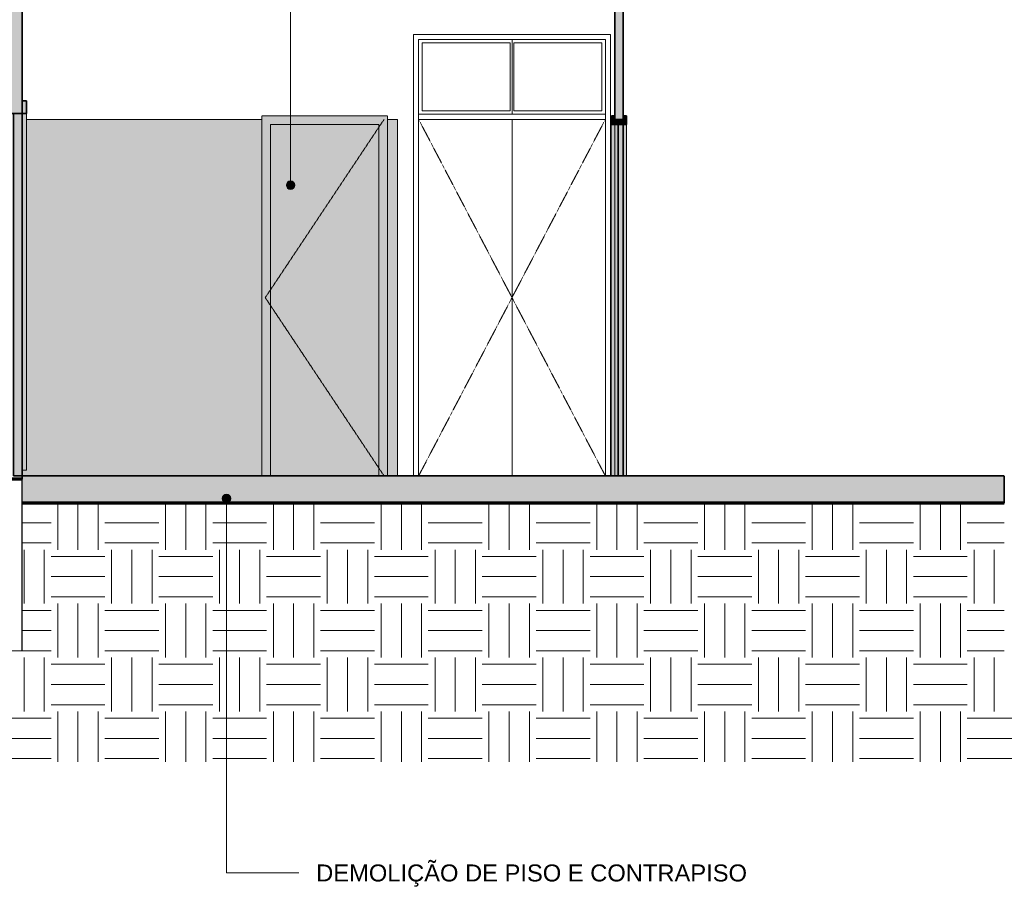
# Model space of a CAD drawing. Header units: millimetres. Extents: x -3164 to 46429, y -1932 to 8822.
# Tile 234 of 256: x 24785 to 30585, y -1393 to 3717. Entities that reach past the tile are written whole.
import ezdxf

# ---------------------------------------------------------------- set-up
doc = ezdxf.new("R2010")
doc.units = ezdxf.units.MM
doc.linetypes.add('_Tracejado médio', pattern=[4, 3, -1])
doc.linetypes.add('_Tracejado pequeno', pattern=[2.25, 1.5, -0.75])
for name, color, linetype, lineweight in [('A-DOOR', 31, 'Continuous', 25), ('A-DOOR-FRAM', 31, 'Continuous', 25), ('A-DOOR-HDLN', 31, '_Tracejado pequeno', 18), ('A-FLOR', 192, 'Continuous', 25), ('A-FLOR-MCUT', 51, 'Continuous', 18), ('A-FLOR-PATT', 8, 'Continuous', 25), ('A-WALL', 113, 'Continuous', 18), ('A-WALL-PATT', 111, 'Continuous', 70), ('G-ANNO-TEXT', 231, 'Continuous', 9), ('I-WALL', 2, 'Continuous', 25)]:
    doc.layers.add(name, color=color, linetype=linetype, lineweight=lineweight)
doc.styles.add('Arial_3', font='arial.ttf', dxfattribs={"height": 100})
pattern_1 = [(0, (11951.47, 0), (317.5, 317.5), [317.5, -317.5]), (0, (11951.47, 119.06), (317.5, 317.5), [317.5, -317.5]), (0, (11951.47, 238.12), (317.5, 317.5), [317.5, -317.5]), (90, (11991.15, 277.8), (-317.5, 317.5), [317.5, -317.5]), (90, (12110.22, 277.8), (-317.5, 317.5), [317.5, -317.5]), (90, (12229.28, 277.8), (-317.5, 317.5), [317.5, -317.5])]

# ---------------------------------------------------------------- blocks, each defined once
blk = doc.blocks.new('PORTA - Simples - 0_70 x 2_10-3911891-ELEVAÇÃO 6 - MANTER _ DEMOLIR')
at = {"layer": 'A-DOOR', "linetype": '_Tracejado médio', "lineweight": 18}
blk.add_hatch(color=41, dxfattribs=at).paths.add_polyline_path([(15162.6, 1030), (15162.6, 3100), (14522.6, 3100), (14522.6, 1030)], flags=0)
at = {"layer": 'A-DOOR-FRAM', "linetype": '_Tracejado médio', "lineweight": 18}
blk.add_hatch(color=41, dxfattribs=at).paths.add_polyline_path([(15212.6, 1030), (15212.6, 3150), (14472.6, 3150), (14472.6, 1030), (14522.6, 1030), (14522.6, 3100), (15162.6, 3100), (15162.6, 1030)], flags=0)
at = {"layer": 'A-DOOR', "color": 30, "linetype": '_Tracejado médio', "lineweight": 18}
for p in [(15192.6, 3130), (15192.6, 1030)]:
    blk.add_line(p, (14492.6, 2080), dxfattribs=at)
at = {"layer": 'A-DOOR-FRAM', "color": 30, "linetype": '_Tracejado médio', "lineweight": 18}
for p, q in [((15212.6, 3150), (14472.6, 3150)), ((14472.6, 3150), (14472.6, 1030)), ((15212.6, 1030), (15212.6, 3150)), ((14522.6, 3100), (15162.6, 3100)), ((14522.6, 1030), (14522.6, 3100)), ((15162.6, 3100), (15162.6, 1030))]:
    blk.add_line(p, q, dxfattribs=at)
blk = doc.blocks.new('PORTA - Simples - 0_70 x 2_10-V3-ELEVAÇÃO 6 - MANTER _ DEMOLIR')
at = {"layer": 'A-DOOR', "linetype": '_Tracejado médio', "lineweight": 18}
blk.add_hatch(color=21, dxfattribs=at).paths.add_polyline_path([(16601.1, 1030), (16601.1, 3100), (16571.1, 3100), (16571.1, 1030)], flags=0)
at = {"layer": 'A-DOOR-FRAM', "linetype": '_Tracejado médio', "lineweight": 18}
for color, points in [(21, [(16551.1, 3100), (16551.1, 3150), (16531.1, 3150), (16531.1, 3100)]), (21, [(16621.1, 3100), (16621.1, 3150), (16601.1, 3150), (16601.1, 3100)]), (41, [(16551.1, 1030), (16551.1, 3100), (16531.1, 3100), (16531.1, 1030)]), (21, [(16601.1, 3100), (16601.1, 3130), (16551.1, 3130), (16551.1, 3100)]), (41, [(16551.1, 1030), (16571.1, 1030), (16571.1, 3100), (16551.1, 3100), (16551.1, 1326.9)]), (41, [(16601.1, 1030), (16621.1, 1030), (16621.1, 3100), (16601.1, 3100), (16601.1, 1326.9)])]:
    blk.add_hatch(color=color, dxfattribs=at).paths.add_polyline_path(points, flags=0)
at = {"layer": 'A-DOOR', "color": 40, "linetype": '_Tracejado médio', "lineweight": 35}
for p, q in [((16601.1, 3100), (16571.1, 3100)), ((16571.1, 3100), (16571.1, 1030)), ((16601.1, 1030), (16601.1, 3100)), ((16571.1, 1030), (16601.1, 1030))]:
    blk.add_line(p, q, dxfattribs=at)
at = {"layer": 'A-DOOR-FRAM', "color": 40, "linetype": '_Tracejado médio', "lineweight": 35}
for p, q in [((16531.1, 3150), (16531.1, 3100)), ((16551.1, 3150), (16531.1, 3150)), ((16551.1, 3100), (16551.1, 3150)), ((16621.1, 3150), (16601.1, 3150)), ((16601.1, 3150), (16601.1, 3100)), ((16621.1, 3100), (16621.1, 3150)), ((16531.1, 3100), (16551.1, 3100)), ((16551.1, 3130), (16551.1, 3100)), ((16601.1, 3130), (16551.1, 3130)), ((16551.1, 3100), (16601.1, 3100)), ((16601.1, 3100), (16601.1, 3130)), ((16601.1, 3100), (16621.1, 3100))]:
    blk.add_line(p, q, dxfattribs=at)
at = {"layer": 'A-DOOR-FRAM', "color": 30, "linetype": '_Tracejado médio', "lineweight": 18}
for p, q in [((16531.1, 1030), (16531.1, 3100)), ((16551.1, 1030), (16551.1, 3100)), ((16551.1, 1030), (16551.1, 3100)), ((16621.1, 3100), (16621.1, 1030))]:
    blk.add_line(p, q, dxfattribs=at)
blk = doc.blocks.new('Double_Flush_-_Unequal_2422 - 1_54-4025860-ELEVAÇÃO 6 - MANTER _ DEMOLIR')
at = {"layer": 'A-DOOR', "linetype": '_Tracejado médio', "lineweight": 18}
for points in [[(12761.1, 3163.6), (12761.1, 3239.8), (12735.7, 3239.8), (12735.7, 3163.6)], [(13061.1, 1030), (13061.1, 3163.6), (13010.3, 3163.6), (13010.3, 1030)]]:
    blk.add_hatch(color=21, dxfattribs=at).paths.add_polyline_path(points, flags=0)
at = {"layer": 'A-DOOR-FRAM', "linetype": '_Tracejado médio', "lineweight": 18}
for color, points in [(21, [(13086.5, 3163.6), (13086.5, 3239.8), (13061.1, 3239.8), (13061.1, 3163.6)]), (41, [(12735.7, 1063.6), (12761.1, 1063.6), (12761.1, 3163.6), (12735.7, 3163.6), (12735.7, 1326.9)]), (41, [(13061.1, 1063.6), (13086.5, 1063.6), (13086.5, 3163.6), (13061.1, 3163.6), (13061.1, 1326.9)])]:
    blk.add_hatch(color=color, dxfattribs=at).paths.add_polyline_path(points, flags=0)
at = {"layer": 'A-DOOR', "color": 40, "linetype": '_Tracejado médio', "lineweight": 35}
for p, q in [((13061.1, 3163.6), (13010.3, 3163.6)), ((13010.3, 3163.6), (13010.3, 1030)), ((13061.1, 1030), (13061.1, 3163.6)), ((13010.3, 1030), (13061.1, 1030))]:
    blk.add_line(p, q, dxfattribs=at)
at = {"layer": 'A-DOOR-FRAM', "color": 40, "linetype": '_Tracejado médio', "lineweight": 35}
for p, q in [((12735.7, 3239.8), (12735.7, 3163.6)), ((12761.1, 3239.8), (12735.7, 3239.8)), ((12761.1, 3163.6), (12761.1, 3239.8)), ((13086.5, 3239.8), (13061.1, 3239.8)), ((13061.1, 3239.8), (13061.1, 3163.6)), ((13086.5, 3163.6), (13086.5, 3239.8)), ((12735.7, 3163.6), (12761.1, 3163.6)), ((13061.1, 3163.6), (13086.5, 3163.6))]:
    blk.add_line(p, q, dxfattribs=at)
at = {"layer": 'A-DOOR-FRAM', "color": 30, "linetype": '_Tracejado médio', "lineweight": 18}
for p, q in [((12735.7, 1063.6), (12735.7, 3163.6)), ((12761.1, 3163.6), (12761.1, 1063.6)), ((13086.5, 3163.6), (13086.5, 1063.6)), ((12761.1, 1063.6), (12735.7, 1063.6)), ((13061.1, 1063.6), (13086.5, 1063.6))]:
    blk.add_line(p, q, dxfattribs=at)
blk = doc.blocks.new('porta dupla - P05 - 1_16 x 2_60 m-4336724-ELEVAÇÃO 6 - MANTER _ DEMOLIR')
at = {"layer": 'A-DOOR', "lineweight": 18}
for p, q in [((15396.1, 1030), (15396.1, 3600)), ((15396.1, 3600), (16496.1, 3600)), ((15946.1, 3600), (15946.1, 3160)), ((15946.1, 3600), (15946.1, 3160)), ((16496.1, 3600), (16496.1, 1030)), ((15416.1, 3580), (15416.1, 3180)), ((15936.1, 3580), (15416.1, 3580)), ((15936.1, 3180), (15936.1, 3580)), ((16476.1, 3580), (15956.1, 3580)), ((15956.1, 3580), (15956.1, 3180)), ((16476.1, 3180), (16476.1, 3580)), ((16496.1, 3160), (15396.1, 3160)), ((15936.1, 3180), (15416.1, 3180)), ((16476.1, 3180), (15956.1, 3180)), ((15396.1, 3130), (16496.1, 3130)), ((15946.1, 3130), (15946.1, 1030)), ((15946.1, 3130), (15946.1, 1030))]:
    blk.add_line(p, q, dxfattribs=at)
at = {"layer": 'A-DOOR-HDLN'}
for p, q in [((15396.1, 3130), (16496.1, 3130)), ((15396.1, 3130), (15946.1, 2080)), ((16496.1, 3130), (15946.1, 2080)), ((15946.1, 2080), (15396.1, 1030)), ((15946.1, 2080), (16496.1, 1030))]:
    blk.add_line(p, q, dxfattribs=at)

msp = doc.modelspace()

# ---------------------------------------------------------------- hatches: boundary and pattern name
at = {"layer": 'A-FLOR-PATT', "lineweight": 18}
msp.add_hatch(color=21, dxfattribs=at).paths.add_polyline_path([(24799.8, 870), (30584.8, 870), (30584.8, 1030), (24799.8, 1030), (24799.8, 1010)], flags=0)
h = msp.add_hatch(dxfattribs=at)
h.set_pattern_fill('FP_3', color=256, style=0, pattern_type=2)
h.set_pattern_definition(pattern_1)
h.paths.add_polyline_path([(27493.3, -653), (30884.8, -653), (30884.8, -140), (30584.8, -140), (30584.8, 870), (24799.8, 870), (24799.8, -653), (25946.3, -653)], flags=0)
h.paths.add_polyline_path([(18159.8, -653), (18159.8, 0), (17970.3, 0), (17970.3, -653)], flags=0)
h = msp.add_hatch(dxfattribs=at)
h.set_pattern_fill('FP_3', color=256, style=0, pattern_type=2)
h.set_pattern_definition(pattern_1)
h.paths.add_polyline_path([(18302, -653), (24799.8, -653), (24799.8, 0), (24499.8, 0), (24499.8, 350), (18509.8, 350), (18509.8, 0), (18159.8, 0), (18159.8, -653), (18301, -653)], flags=0)
at = {"layer": 'A-WALL-PATT', "lineweight": 18}
for points in [[(24799.8, 3163.6), (24799.8, 5328.7), (24499.8, 5328.7), (24499.8, 3163.6)], [(28289.8, 3130), (28339.8, 3130), (28339.8, 4611.9), (28289.8, 4611.9), (28289.8, 3306.9)]]:
    msp.add_hatch(color=21, dxfattribs=at).paths.add_polyline_path(points, flags=0)
at = {"layer": 'G-ANNO-TEXT'}
h = msp.add_hatch(color=7, dxfattribs=at)
edge = h.paths.add_edge_path(flags=0)
edge.add_arc((26380.8, 2742), 25, 0, 360)
h = msp.add_hatch(color=7, dxfattribs=at)
edge = h.paths.add_edge_path(flags=0)
edge.add_arc((26003.3, 897), 25, 0, 360)
at = {"layer": 'I-WALL'}
h = msp.add_hatch(color=254, dxfattribs=at)
h.paths.add_polyline_path([(24825.2, 1030), (26211.3, 1030), (26211.3, 3130), (24825.2, 3130), (24825.2, 1063.6), (24799.8, 1063.6), (24799.8, 1030)], flags=0)
h.paths.add_polyline_path([(26951.3, 1030), (26959.8, 1030), (26959.8, 3130), (26951.3, 3130), (26951.3, 1326.9)], flags=0)
msp.add_hatch(color=254, dxfattribs=at).paths.add_polyline_path([(27009.8, 1030), (27009.8, 3130), (26959.8, 3130), (26959.8, 1030)], flags=0)

# ---------------------------------------------------------------- linework, layer by layer
at = {"layer": 'A-FLOR', "color": 40, "linetype": '_Tracejado médio', "lineweight": 35}
for p, q in [((30584.8, 1030), (24799.8, 1030)), ((24799.8, 1030), (24799.8, 1010)), ((30584.8, 870), (30584.8, 1030)), ((24799.8, 870), (30584.8, 870))]:
    msp.add_line(p, q, dxfattribs=at)
at = {"layer": 'A-FLOR', "color": 30, "linetype": '_Tracejado médio', "lineweight": 18}
msp.add_line((24799.8, 1010), (24799.8, 870), dxfattribs=at)
at = {"layer": 'A-FLOR', "lineweight": 70}
msp.add_line((30584.8, 870), (24799.8, 870), dxfattribs=at)
at = {"layer": 'A-FLOR-MCUT'}
msp.add_line((24799.8, 870), (24799.8, 0), dxfattribs=at)
at = {"layer": 'A-WALL', "color": 40, "linetype": '_Tracejado médio', "lineweight": 35}
for p, q in [((24799.8, 3163.6), (24799.8, 5328.7)), ((24499.8, 3163.6), (24799.8, 3163.6))]:
    msp.add_line(p, q, dxfattribs=at)
at = {"layer": 'A-WALL'}
for p, q in [((27104.8, 1030), (27104.8, 3630)), ((27104.8, 3630), (28264.8, 3630)), ((28264.8, 3630), (28264.8, 1030)), ((24797.3, 1010), (24797.3, 0)), ((24799.8, 870), (24799.8, 1010)), ((24499.8, 0), (24799.8, 0))]:
    msp.add_line(p, q, dxfattribs=at)
at = {"layer": 'A-WALL', "lineweight": 70}
msp.add_line((24799.8, 1010), (24507.2, 1010), dxfattribs=at)
at = {"layer": 'G-ANNO-TEXT', "color": 7}
for p, q in [((26380.8, 2742), (26380.8, 6711.7)), ((26003.3, 897), (26003.3, -1308.2)), ((26003.3, -1308.2), (26429.5, -1308.2))]:
    msp.add_line(p, q, dxfattribs=at)
for centre in [(26380.8, 2742), (26003.3, 897)]:
    msp.add_circle(centre, 25, dxfattribs=at)
at = {"layer": 'I-WALL', "color": 40, "linetype": '_Tracejado médio', "lineweight": 35}
for p, q in [((28289.8, 4611.9), (28289.8, 3130)), ((28339.8, 3130), (28339.8, 4611.9)), ((28289.8, 3130), (28339.8, 3130))]:
    msp.add_line(p, q, dxfattribs=at)
at = {"layer": 'I-WALL', "color": 30, "linetype": '_Tracejado médio', "lineweight": 18}
for p, q in [((26211.3, 3130), (24825.2, 3130)), ((26951.3, 3130), (27009.8, 3130)), ((27009.8, 3130), (27009.8, 1030))]:
    msp.add_line(p, q, dxfattribs=at)

# ---------------------------------------------------------------- block references
at = {"layer": 'A-DOOR', "lineweight": 18}
msp.add_blockref('porta dupla - P05 - 1_16 x 2_60 m-4336724-ELEVAÇÃO 6 - MANTER _ DEMOLIR', (11738.7, 0), dxfattribs=at)
at = {"layer": 'A-DOOR', "color": 30, "linetype": '_Tracejado médio', "lineweight": 18}
for name in ['Double_Flush_-_Unequal_2422 - 1_54-4025860-ELEVAÇÃO 6 - MANTER _ DEMOLIR', 'PORTA - Simples - 0_70 x 2_10-3911891-ELEVAÇÃO 6 - MANTER _ DEMOLIR', 'PORTA - Simples - 0_70 x 2_10-V3-ELEVAÇÃO 6 - MANTER _ DEMOLIR']:
    msp.add_blockref(name, (11738.7, 0), dxfattribs=at)

# ---------------------------------------------------------------- texts
at = {"layer": 'G-ANNO-TEXT', "color": 7, "insert": (26531.1, -1258.2), "char_height": 100, "width": 3130.59, "attachment_point": 1, "style": 'Arial_3'}
msp.add_mtext('DEMOLIÇÃO DE PISO E CONTRAPISO', dxfattribs=at)

doc.saveas('drawing.dxf')
